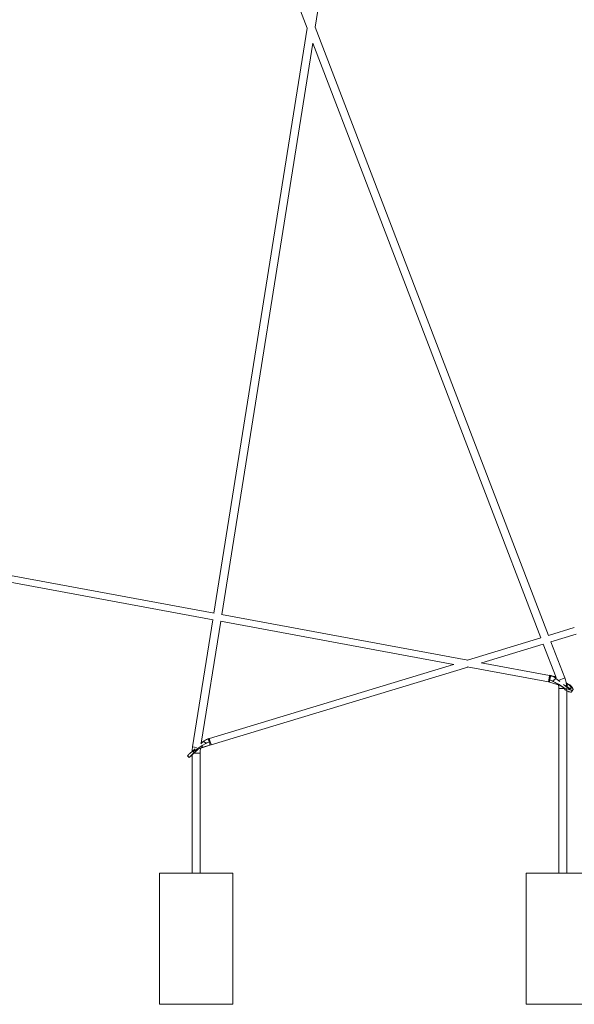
# Model space of a CAD drawing. Header units: inches. Extents: x -279 to 299, y -273 to 303.
# Tile 4 of 7: x -39 to 106, y -272 to -14. Entities that reach past the tile are written whole.
import ezdxf

# ---------------------------------------------------------------- set-up
doc = ezdxf.new("R2010")
doc.units = ezdxf.units.IN
doc.header["$MEASUREMENT"] = 0

# ---------------------------------------------------------------- blocks, each defined once
blk = doc.blocks.new('block 493')
at = {"lineweight": 0}
blk.add_lwpolyline([(105, -189.79), (104.65, -189.68), (104.13, -189.49)], dxfattribs=at)
blk = doc.blocks.new('block 494')
at = {"lineweight": 0}
blk.add_lwpolyline([(105.38, -190.27), (105.35, -190.3), (105.25, -190.36), (105.09, -190.37), (104.9, -190.34), (104.67, -190.28), (104.41, -190.17), (104.14, -190.02), (103.86, -189.85)], dxfattribs=at)
blk = doc.blocks.new('block 495')
at = {"lineweight": 0}
blk.add_lwpolyline([(105.77, -189.72), (105.74, -189.79), (105.69, -189.84), (105.62, -189.88), (105.53, -189.9), (105.42, -189.9), (105.29, -189.88), (105.15, -189.84), (105, -189.79)], dxfattribs=at)
blk = doc.blocks.new('block 498')
at = {"lineweight": 0}
blk.add_lwpolyline([(99.64, -187.25), (99.61, -187.39), (99.6, -187.52), (99.59, -187.63), (99.59, -187.71), (99.6, -187.76), (99.61, -187.78), (99.61, -187.78)], dxfattribs=at)
blk = doc.blocks.new('block 499')
at = {"lineweight": 0}
blk.add_lwpolyline([(104.41, -188.36), (104.57, -188.48), (104.73, -188.6), (104.87, -188.73), (105, -188.86), (105.11, -188.99), (105.2, -189.11), (105.25, -189.21), (105.29, -189.31), (105.29, -189.38), (105.26, -189.44), (105.21, -189.47), (105.12, -189.49), (105.02, -189.48), (104.89, -189.44), (104.75, -189.39), (104.6, -189.32), (104.43, -189.23), (104.27, -189.12)], dxfattribs=at)
blk = doc.blocks.new('block 500')
at = {"lineweight": 0}
blk.add_lwpolyline([(103.73, -188.67), (103.74, -188.67), (103.95, -188.88)], dxfattribs=at)
blk = doc.blocks.new('block 501')
at = {"lineweight": 0}
blk.add_lwpolyline([(104.41, -188.36), (104.21, -188.29), (104.05, -188.24)], dxfattribs=at)
blk = doc.blocks.new('block 502')
at = {"lineweight": 0}
blk.add_lwpolyline([(99.97, -186.06), (99.98, -186.06), (100, -186.11), (100, -186.11)], dxfattribs=at)
blk = doc.blocks.new('block 503')
at = {"lineweight": 0}
blk.add_lwpolyline([(104.79, -188.44), (104.9, -188.49), (105.2, -188.72)], dxfattribs=at)
blk = doc.blocks.new('block 537')
at = {"lineweight": 0}
blk.add_lwpolyline([(7.18, -205.67), (7.17, -205.67), (6.57, -206.19)], dxfattribs=at)
blk = doc.blocks.new('block 538')
at = {"lineweight": 0}
blk.add_lwpolyline([(8.54, -204.38), (7.2, -205.31), (6.98, -205.51)], dxfattribs=at)
blk = doc.blocks.new('block 539')
at = {"lineweight": 0}
blk.add_lwpolyline([(6.13, -205.95), (5.62, -206.25), (5.33, -206.46)], dxfattribs=at)
blk = doc.blocks.new('block 540')
at = {"lineweight": 0}
blk.add_lwpolyline([(9.55, -203.83), (9.43, -203.71), (9.32, -203.6), (9.21, -203.5), (9.11, -203.43), (9.01, -203.37), (8.94, -203.34), (8.88, -203.33), (8.84, -203.35)], dxfattribs=at)
blk = doc.blocks.new('block 541')
at = {"lineweight": 0}
blk.add_lwpolyline([(5.93, -206.84), (5.91, -206.86), (5.77, -206.98), (5.65, -207.09), (5.54, -207.17), (5.46, -207.24), (5.41, -207.29), (5.38, -207.31), (5.38, -207.3), (5.41, -207.28), (5.46, -207.22), (5.54, -207.15), (5.64, -207.06), (5.76, -206.94), (5.89, -206.82), (6.04, -206.69), (6.19, -206.55), (6.35, -206.41)], dxfattribs=at)
blk = doc.blocks.new('block 542')
at = {"lineweight": 0}
blk.add_lwpolyline([(10.59, -203.15), (10.52, -202.92), (10.46, -202.73), (10.42, -202.6), (10.4, -202.54)], dxfattribs=at)
blk = doc.blocks.new('block 545')
at = {"lineweight": 0}
blk.add_lwpolyline([(10.4, -203.4), (10.31, -203.09), (10.23, -202.84), (10.18, -202.67), (10.16, -202.61)], dxfattribs=at)
blk = doc.blocks.new('block 555')
at = {"lineweight": 0}
blk.add_lwpolyline([(101.57, -188.11), (101.57, -188.19), (101.58, -188.26), (101.59, -188.31), (101.61, -188.35), (101.64, -188.37), (101.65, -188.38)], dxfattribs=at)
blk = doc.blocks.new('block 556')
at = {"lineweight": 0}
blk.add_lwpolyline([(101.2, -186.45), (101.24, -186.49), (101.27, -186.55)], dxfattribs=at)
blk = doc.blocks.new('block 571')
at = {"lineweight": 0}
blk.add_lwpolyline([(16.61, -272.19), (16.61, -237.86)], dxfattribs=at)
blk = doc.blocks.new('block 572')
at = {"lineweight": 0}
blk.add_lwpolyline([(-2.66, -237.86), (-2.66, -272.19)], dxfattribs=at)
blk = doc.blocks.new('block 578')
at = {"lineweight": 0}
blk.add_lwpolyline([(93.45, -237.86), (93.45, -272.19)], dxfattribs=at)
blk = doc.blocks.new('block 584')
at = {"lineweight": 0}
blk.add_lwpolyline([(105.38, -190.27), (105.73, -189.8)], dxfattribs=at)
blk = doc.blocks.new('block 585')
at = {"lineweight": 0}
blk.add_lwpolyline([(99.62, -185.99), (81.72, -182.67)], dxfattribs=at)
blk = doc.blocks.new('block 586')
at = {"lineweight": 0}
blk.add_lwpolyline([(78.23, -182.02), (13.65, -170.06)], dxfattribs=at)
blk = doc.blocks.new('block 587')
at = {"lineweight": 0}
blk.add_lwpolyline([(11.69, -169.69), (-67.25, -155.07)], dxfattribs=at)
blk = doc.blocks.new('block 588')
at = {"lineweight": 0}
blk.add_lwpolyline([(-67.25, -156.86), (11.41, -171.44)], dxfattribs=at)
blk = doc.blocks.new('block 589')
at = {"lineweight": 0}
blk.add_lwpolyline([(13.38, -171.8), (74.55, -183.14)], dxfattribs=at)
blk = doc.blocks.new('block 590')
at = {"lineweight": 0}
blk.add_lwpolyline([(78.04, -183.79), (99.3, -187.73)], dxfattribs=at)
blk = doc.blocks.new('block 591')
at = {"lineweight": 0}
blk.add_lwpolyline([(99.61, -187.78), (101.65, -188.38)], dxfattribs=at)
blk = doc.blocks.new('block 592')
at = {"lineweight": 0}
blk.add_lwpolyline([(99.3, -187.72), (99.61, -187.78)], dxfattribs=at)
blk = doc.blocks.new('block 593')
at = {"lineweight": 0}
blk.add_lwpolyline([(99.91, -186.03), (99.62, -185.98)], dxfattribs=at)
blk = doc.blocks.new('block 594')
at = {"lineweight": 0}
blk.add_lwpolyline([(100.01, -186.06), (99.87, -186.03)], dxfattribs=at)
blk = doc.blocks.new('block 595')
at = {"lineweight": 0}
blk.add_lwpolyline([(104.79, -188.43), (104, -187.99)], dxfattribs=at)
blk = doc.blocks.new('block 596')
at = {"lineweight": 0}
blk.add_lwpolyline([(101.32, -186.51), (101.2, -186.45)], dxfattribs=at)
blk = doc.blocks.new('block 638')
at = {"lineweight": 0}
blk.add_lwpolyline([(8.33, -203.8), (13.43, -171.81)], dxfattribs=at)
blk = doc.blocks.new('block 639')
at = {"lineweight": 0}
blk.add_lwpolyline([(13.7, -170.07), (37.54, -20.29)], dxfattribs=at)
blk = doc.blocks.new('block 640')
at = {"lineweight": 0}
blk.add_lwpolyline([(38.21, -16.14), (66.39, 160.96)], dxfattribs=at)
blk = doc.blocks.new('block 642')
at = {"lineweight": 0}
blk.add_lwpolyline([(36.04, -16.37), (11.64, -169.68)], dxfattribs=at)
blk = doc.blocks.new('block 643')
at = {"lineweight": 0}
blk.add_lwpolyline([(11.36, -171.43), (6.06, -204.73)], dxfattribs=at)
blk = doc.blocks.new('block 644')
at = {"lineweight": 0}
blk.add_lwpolyline([(8.03, -237.86), (8.03, -206.39)], dxfattribs=at)
blk = doc.blocks.new('block 645')
at = {"lineweight": 0}
blk.add_lwpolyline([(5.93, -206.79), (5.93, -237.86)], dxfattribs=at)
blk = doc.blocks.new('block 650')
at = {"lineweight": 0}
blk.add_lwpolyline([(104.14, -237.86), (104.14, -190.02)], dxfattribs=at)
blk = doc.blocks.new('block 651')
at = {"lineweight": 0}
blk.add_lwpolyline([(102.03, -189.42), (102.03, -237.86)], dxfattribs=at)
blk = doc.blocks.new('block 652')
at = {"lineweight": 0}
blk.add_lwpolyline([(103.62, -186.66), (99.99, -177.2)], dxfattribs=at)
blk = doc.blocks.new('block 653')
at = {"lineweight": 0}
blk.add_lwpolyline([(99.36, -175.54), (38.21, -16.14)], dxfattribs=at)
blk = doc.blocks.new('block 655')
at = {"lineweight": 0}
blk.add_lwpolyline([(-30.5, 157.07), (36.04, -16.37)], dxfattribs=at)
blk = doc.blocks.new('block 656')
at = {"lineweight": 0}
blk.add_lwpolyline([(37.54, -20.29), (97.34, -176.15)], dxfattribs=at)
blk = doc.blocks.new('block 657')
at = {"lineweight": 0}
blk.add_lwpolyline([(97.98, -177.81), (101.32, -186.52)], dxfattribs=at)
blk = doc.blocks.new('block 691')
at = {"lineweight": 0}
blk.add_lwpolyline([(10.91, -204.23), (78.19, -183.81)], dxfattribs=at)
blk = doc.blocks.new('block 692')
at = {"lineweight": 0}
blk.add_lwpolyline([(81.86, -182.7), (97.98, -177.81)], dxfattribs=at)
blk = doc.blocks.new('block 693')
at = {"lineweight": 0}
blk.add_lwpolyline([(99.99, -177.2), (106.62, -175.19)], dxfattribs=at)
blk = doc.blocks.new('block 694')
at = {"lineweight": 0}
blk.add_lwpolyline([(106.1, -173.49), (99.36, -175.54)], dxfattribs=at)
blk = doc.blocks.new('block 695')
at = {"lineweight": 0}
blk.add_lwpolyline([(97.34, -176.15), (78.08, -182)], dxfattribs=at)
blk = doc.blocks.new('block 696')
at = {"lineweight": 0}
blk.add_lwpolyline([(74.41, -183.11), (10.46, -202.52)], dxfattribs=at)
blk = doc.blocks.new('block 697')
at = {"lineweight": 0}
blk.add_lwpolyline([(10.34, -202.56), (10.16, -202.61)], dxfattribs=at)
blk = doc.blocks.new('block 698')
at = {"lineweight": 0}
blk.add_lwpolyline([(10.16, -202.61), (10.02, -202.66)], dxfattribs=at)
blk = doc.blocks.new('block 699')
at = {"lineweight": 0}
blk.add_lwpolyline([(10.56, -204.32), (10.91, -204.22)], dxfattribs=at)
blk = doc.blocks.new('block 700')
at = {"lineweight": 0}
blk.add_lwpolyline([(8.51, -204.96), (10.56, -204.32)], dxfattribs=at)
blk = doc.blocks.new('block 726')
at = {"lineweight": 0}
blk.add_lwpolyline([(-2.66, -237.86), (16.61, -237.86)], dxfattribs=at)
blk = doc.blocks.new('block 727')
at = {"lineweight": 0}
blk.add_lwpolyline([(-2.66, -272.19), (16.61, -272.19)], dxfattribs=at)
blk = doc.blocks.new('block 732')
at = {"lineweight": 0}
blk.add_lwpolyline([(93.45, -272.19), (112.72, -272.19)], dxfattribs=at)
blk = doc.blocks.new('block 733')
at = {"lineweight": 0}
blk.add_lwpolyline([(93.45, -237.86), (112.72, -237.86)], dxfattribs=at)
blk = doc.blocks.new('block 739')
at = {"lineweight": 0}
blk.add_lwpolyline([(103.24, -189.16), (103.72, -189.76)], dxfattribs=at)
blk = doc.blocks.new('block 740')
at = {"lineweight": 0}
blk.add_lwpolyline([(103.72, -189.76), (103.53, -189.54)], dxfattribs=at)
blk = doc.blocks.new('block 741')
at = {"lineweight": 0}
blk.add_lwpolyline([(103.86, -189.85), (104.13, -189.49)], dxfattribs=at)
blk = doc.blocks.new('block 742')
at = {"lineweight": 0}
blk.add_lwpolyline([(103.72, -189.76), (103.86, -189.85)], dxfattribs=at)
blk = doc.blocks.new('block 743')
at = {"lineweight": 0}
blk.add_lwpolyline([(99.86, -186.03), (99.65, -187.18)], dxfattribs=at)
blk = doc.blocks.new('block 744')
at = {"lineweight": 0}
blk.add_lwpolyline([(99.65, -187.18), (99.4, -187.14)], dxfattribs=at)
blk = doc.blocks.new('block 745')
at = {"lineweight": 0}
blk.add_lwpolyline([(99.6, -186.06), (99.6, -186.1)], dxfattribs=at)
blk = doc.blocks.new('block 746')
at = {"lineweight": 0}
blk.add_lwpolyline([(99.6, -186.06), (99.85, -186.11)], dxfattribs=at)
blk = doc.blocks.new('block 747')
at = {"lineweight": 0}
blk.add_lwpolyline([(99.3, -187.73), (99.6, -186.1)], dxfattribs=at)
blk = doc.blocks.new('block 748')
at = {"lineweight": 0}
blk.add_lwpolyline([(99.6, -186.06), (99.62, -185.99)], dxfattribs=at)
blk = doc.blocks.new('block 750')
at = {"lineweight": 0}
blk.add_lwpolyline([(99.64, -187.25), (100.01, -187.35)], dxfattribs=at)
blk = doc.blocks.new('block 751')
at = {"lineweight": 0}
blk.add_lwpolyline([(99.65, -187.19), (99.65, -187.18)], dxfattribs=at)
blk = doc.blocks.new('block 752')
at = {"lineweight": 0}
blk.add_lwpolyline([(99.64, -187.25), (99.65, -187.19)], dxfattribs=at)
blk = doc.blocks.new('block 753')
at = {"lineweight": 0}
blk.add_lwpolyline([(105.77, -189.72), (105.78, -189.69)], dxfattribs=at)
blk = doc.blocks.new('block 754')
at = {"lineweight": 0}
blk.add_lwpolyline([(101.23, -186.78), (101.27, -186.55)], dxfattribs=at)
blk = doc.blocks.new('block 755')
at = {"lineweight": 0}
blk.add_lwpolyline([(104.08, -188.17), (104.08, -188.17)], dxfattribs=at)
blk = doc.blocks.new('block 756')
at = {"lineweight": 0}
blk.add_lwpolyline([(104.08, -188.17), (104.03, -188.15)], dxfattribs=at)
blk = doc.blocks.new('block 757')
at = {"lineweight": 0}
blk.add_lwpolyline([(103.95, -188.88), (103.95, -188.88)], dxfattribs=at)
blk = doc.blocks.new('block 758')
at = {"lineweight": 0}
blk.add_lwpolyline([(99.39, -187.2), (99.64, -187.25)], dxfattribs=at)
blk = doc.blocks.new('block 759')
at = {"lineweight": 0}
blk.add_lwpolyline([(104.41, -188.36), (104.16, -188.92)], dxfattribs=at)
blk = doc.blocks.new('block 760')
at = {"lineweight": 0}
blk.add_lwpolyline([(104.16, -188.92), (104.12, -188.88)], dxfattribs=at)
blk = doc.blocks.new('block 761')
at = {"lineweight": 0}
blk.add_lwpolyline([(99.85, -186.08), (99.61, -186.04)], dxfattribs=at)
blk = doc.blocks.new('block 862')
at = {"lineweight": 0}
blk.add_lwpolyline([(6.57, -206.19), (6.98, -205.51)], dxfattribs=at)
blk = doc.blocks.new('block 863')
at = {"lineweight": 0}
blk.add_lwpolyline([(5.33, -206.46), (6.75, -205.21)], dxfattribs=at)
blk = doc.blocks.new('block 864')
at = {"lineweight": 0}
blk.add_lwpolyline([(8.18, -203.94), (8.84, -203.35)], dxfattribs=at)
blk = doc.blocks.new('block 865')
at = {"lineweight": 0}
blk.add_lwpolyline([(8.54, -204.38), (9.55, -203.83)], dxfattribs=at)
blk = doc.blocks.new('block 866')
at = {"lineweight": 0}
blk.add_lwpolyline([(5.15, -207.51), (4.73, -207.04)], dxfattribs=at)
blk = doc.blocks.new('block 867')
at = {"lineweight": 0}
blk.add_lwpolyline([(6.45, -206.3), (6.13, -205.95)], dxfattribs=at)
blk = doc.blocks.new('block 868')
at = {"lineweight": 0}
blk.add_lwpolyline([(6.57, -206.19), (6.45, -206.3)], dxfattribs=at)
blk = doc.blocks.new('block 869')
at = {"lineweight": 0}
blk.add_lwpolyline([(5.15, -207.51), (5.15, -207.51)], dxfattribs=at)
blk = doc.blocks.new('block 870')
at = {"lineweight": 0}
blk.add_lwpolyline([(6.7, -206.1), (6.35, -206.41)], dxfattribs=at)
blk = doc.blocks.new('block 871')
at = {"lineweight": 0}
blk.add_lwpolyline([(10.05, -203.58), (10.42, -203.47)], dxfattribs=at)
blk = doc.blocks.new('block 872')
at = {"lineweight": 0}
blk.add_lwpolyline([(10.56, -204.32), (8.5, -204.93)], dxfattribs=at)
blk = doc.blocks.new('block 873')
at = {"lineweight": 0}
blk.add_lwpolyline([(8.51, -204.96), (8.5, -204.93)], dxfattribs=at)
blk = doc.blocks.new('block 874')
at = {"lineweight": 0}
blk.add_lwpolyline([(8.13, -205.1), (8.51, -204.96)], dxfattribs=at)
blk = doc.blocks.new('block 875')
at = {"lineweight": 0}
blk.add_lwpolyline([(10.4, -203.4), (10.4, -203.41)], dxfattribs=at)
blk = doc.blocks.new('block 876')
at = {"lineweight": 0}
blk.add_lwpolyline([(10.42, -203.47), (10.4, -203.41)], dxfattribs=at)
blk = doc.blocks.new('block 877')
at = {"lineweight": 0}
blk.add_lwpolyline([(10.88, -204.12), (10.91, -204.23)], dxfattribs=at)
blk = doc.blocks.new('block 878')
at = {"lineweight": 0}
blk.add_lwpolyline([(10.59, -203.15), (10.88, -204.12)], dxfattribs=at)
blk = doc.blocks.new('block 879')
at = {"lineweight": 0}
blk.add_lwpolyline([(10.4, -202.54), (10.4, -202.54)], dxfattribs=at)
blk = doc.blocks.new('block 880')
at = {"lineweight": 0}
blk.add_lwpolyline([(10.4, -202.54), (10.4, -202.54)], dxfattribs=at)
blk = doc.blocks.new('block 881')
at = {"lineweight": 0}
blk.add_lwpolyline([(10.64, -203.33), (10.4, -203.4)], dxfattribs=at)
blk = doc.blocks.new('block 882')
at = {"lineweight": 0}
blk.add_lwpolyline([(10.42, -203.47), (10.66, -203.39)], dxfattribs=at)
blk = doc.blocks.new('block 883')
at = {"lineweight": 0}
blk.add_lwpolyline([(10.91, -204.22), (10.56, -204.32)], dxfattribs=at)
blk = doc.blocks.new('block 884')
at = {"lineweight": 0}
blk.add_lwpolyline([(10.56, -204.32), (10.91, -204.22)], dxfattribs=at)
blk = doc.blocks.new('block 885')
at = {"lineweight": 0}
blk.add_lwpolyline([(8.51, -204.96), (10.56, -204.32)], dxfattribs=at)
blk = doc.blocks.new('block 886')
at = {"lineweight": 0}
blk.add_lwpolyline([(4.73, -207.04), (5.15, -207.51)], dxfattribs=at)
blk = doc.blocks.new('block 887')
at = {"lineweight": 0}
blk.add_lwpolyline([(4.73, -207.04), (4.73, -207.04)], dxfattribs=at)
blk = doc.blocks.new('block 888')
at = {"lineweight": 0}
blk.add_lwpolyline([(8.51, -204.96), (8.51, -204.96)], dxfattribs=at)
blk = doc.blocks.new('block 913')
at = {"lineweight": 0}
blk.add_lwpolyline([(101.23, -186.78), (102.31, -187.64)], dxfattribs=at)
blk = doc.blocks.new('block 914')
at = {"lineweight": 0}
blk.add_lwpolyline([(103.3, -188.43), (105, -189.79)], dxfattribs=at)
blk = doc.blocks.new('block 915')
at = {"lineweight": 0}
blk.add_lwpolyline([(105.2, -188.72), (104.02, -188.07)], dxfattribs=at)
blk = doc.blocks.new('block 916')
at = {"lineweight": 0}
blk.add_lwpolyline([(101.37, -186.61), (101.27, -186.55)], dxfattribs=at)
blk = doc.blocks.new('block 922')
at = {"lineweight": 0}
blk.add_lwpolyline([(7.09, -204.9), (6.06, -204.73)], dxfattribs=at)
blk = doc.blocks.new('block 923')
at = {"lineweight": 0}
blk.add_lwpolyline([(8.03, -206.39), (6.38, -206.39)], dxfattribs=at)
blk = doc.blocks.new('block 927')
at = {"lineweight": 0}
blk.add_lwpolyline([(103.39, -189.42), (102.03, -189.42)], dxfattribs=at)
blk = doc.blocks.new('block 928')
at = {"lineweight": 0}
blk.add_lwpolyline([(103.62, -186.66), (101.95, -187.3)], dxfattribs=at)
blk = doc.blocks.new('block 942')
at = {"lineweight": 0}
blk.add_lwpolyline([(7.18, -205.67), (7.18, -205.67)], dxfattribs=at)
blk = doc.blocks.new('block 953')
at = {"lineweight": 0}
blk.add_open_spline([(103.52, -189.55), (103.13, -189.06), (102.26, -188.51), (101.65, -188.38)], degree=3, dxfattribs=at)
blk = doc.blocks.new('block 954')
at = {"lineweight": 0}
blk.add_open_spline([(101.2, -186.45), (100.89, -186.26), (100.28, -186.07), (99.92, -186.04)], degree=3, dxfattribs=at)
blk = doc.blocks.new('block 957')
at = {"lineweight": 0}
blk.add_open_spline([(8.13, -205.06), (8.07, -205.4), (8.02, -206.04), (8.03, -206.39)], degree=3, dxfattribs=at)
blk = doc.blocks.new('block 958')
at = {"lineweight": 0}
blk.add_open_spline([(6.06, -204.73), (6, -205.05), (5.94, -205.67), (5.93, -205.99)], degree=3, dxfattribs=at)
blk = doc.blocks.new('block 965')
at = {"lineweight": 0}
blk.add_open_spline([(102.03, -189.42), (102.04, -189.17), (102, -188.69), (101.95, -188.45)], degree=3, dxfattribs=at)
blk = doc.blocks.new('block 966')
at = {"lineweight": 0}
blk.add_open_spline([(104.13, -189.02), (104.12, -188.38), (103.88, -187.25), (103.62, -186.66)], degree=3, dxfattribs=at)
blk = doc.blocks.new('block 988')
at = {"lineweight": 0}
blk.add_open_spline([(103.24, -189.16), (102.85, -188.81), (102.05, -188.31), (101.57, -188.11)], degree=3, dxfattribs=at)
blk = doc.blocks.new('block 989')
at = {"lineweight": 0}
blk.add_open_spline([(104.13, -189.49), (103.91, -189.38), (103.48, -189.22), (103.24, -189.16)], degree=3, dxfattribs=at)
blk = doc.blocks.new('block 990')
at = {"lineweight": 0}
blk.add_open_spline([(100.53, -187.6), (100.79, -187.73), (101.31, -187.99), (101.57, -188.11)], degree=3, dxfattribs=at)
blk = doc.blocks.new('block 991')
at = {"lineweight": 0}
blk.add_open_spline([(101.23, -186.78), (101.03, -186.97), (100.69, -187.37), (100.53, -187.6)], degree=3, dxfattribs=at)
blk = doc.blocks.new('block 992')
at = {"lineweight": 0}
blk.add_open_spline([(100, -186.14), (99.96, -186.13), (99.89, -186.12), (99.85, -186.11)], degree=3, dxfattribs=at)
blk = doc.blocks.new('block 993')
at = {"lineweight": 0}
blk.add_open_spline([(100, -186.14), (99.86, -186.4), (99.7, -186.9), (99.65, -187.18)], degree=3, dxfattribs=at)
blk = doc.blocks.new('block 994')
at = {"lineweight": 0}
blk.add_open_spline([(100.53, -187.6), (100.4, -187.53), (100.15, -187.41), (100.01, -187.35)], degree=3, dxfattribs=at)
blk = doc.blocks.new('block 995')
at = {"lineweight": 0}
blk.add_open_spline([(101.23, -186.78), (100.94, -186.54), (100.36, -186.23), (100, -186.14)], degree=3, dxfattribs=at)
blk = doc.blocks.new('block 996')
at = {"lineweight": 0}
blk.add_open_spline([(100.01, -187.35), (99.92, -187.3), (99.75, -187.22), (99.65, -187.19)], degree=3, dxfattribs=at)
blk = doc.blocks.new('block 997')
at = {"lineweight": 0}
blk.add_open_spline([(105.78, -189.69), (105.74, -189.35), (105.48, -188.91), (105.2, -188.72)], degree=3, dxfattribs=at)
blk = doc.blocks.new('block 998')
at = {"lineweight": 0}
blk.add_open_spline([(104.41, -188.36), (104.33, -188.31), (104.17, -188.21), (104.08, -188.17)], degree=3, dxfattribs=at)
blk = doc.blocks.new('block 999')
at = {"lineweight": 0}
blk.add_open_spline([(103.95, -188.88), (104.02, -188.95), (104.18, -189.07), (104.27, -189.12)], degree=3, dxfattribs=at)
blk = doc.blocks.new('block 1000')
at = {"lineweight": 0}
blk.add_open_spline([(104.8, -189.41), (104.65, -189.26), (104.35, -189.02), (104.16, -188.92)], degree=3, dxfattribs=at)
blk = doc.blocks.new('block 1001')
at = {"lineweight": 0}
blk.add_open_spline([(100, -186.11), (99.96, -186.11), (99.89, -186.09), (99.85, -186.08)], degree=3, dxfattribs=at)
blk = doc.blocks.new('block 1002')
at = {"lineweight": 0}
blk.add_open_spline([(101.27, -186.55), (100.97, -186.36), (100.36, -186.15), (100, -186.11)], degree=3, dxfattribs=at)
blk = doc.blocks.new('block 1044')
at = {"lineweight": 0}
blk.add_open_spline([(8.5, -204.93), (8.09, -205.03), (7.47, -205.38), (7.18, -205.67)], degree=3, dxfattribs=at)
blk = doc.blocks.new('block 1045')
at = {"lineweight": 0}
blk.add_open_spline([(8.5, -204.93), (8.6, -204.79), (8.62, -204.54), (8.54, -204.38)], degree=3, dxfattribs=at)
blk = doc.blocks.new('block 1046')
at = {"lineweight": 0}
blk.add_open_spline([(6.98, -205.51), (6.75, -205.59), (6.33, -205.81), (6.13, -205.95)], degree=3, dxfattribs=at)
blk = doc.blocks.new('block 1047')
at = {"lineweight": 0}
blk.add_open_spline([(6.45, -206.3), (6.11, -206.59), (5.47, -207.19), (5.15, -207.51)], degree=3, dxfattribs=at)
blk = doc.blocks.new('block 1048')
at = {"lineweight": 0}
blk.add_open_spline([(5.33, -206.46), (5.17, -206.6), (4.88, -206.88), (4.73, -207.04)], degree=3, dxfattribs=at)
blk = doc.blocks.new('block 1049')
at = {"lineweight": 0}
blk.add_open_spline([(5.15, -207.51), (5.36, -207.35), (5.74, -207.03), (5.93, -206.86)], degree=3, dxfattribs=at)
blk = doc.blocks.new('block 1050')
at = {"lineweight": 0}
blk.add_open_spline([(10.56, -204.32), (10.59, -204.08), (10.53, -203.68), (10.42, -203.47)], degree=3, dxfattribs=at)
blk = doc.blocks.new('block 1051')
at = {"lineweight": 0}
blk.add_open_spline([(10.05, -203.58), (9.92, -203.63), (9.67, -203.75), (9.55, -203.83)], degree=3, dxfattribs=at)
blk = doc.blocks.new('block 1052')
at = {"lineweight": 0}
blk.add_open_spline([(10.4, -203.41), (10.31, -203.44), (10.14, -203.53), (10.05, -203.58)], degree=3, dxfattribs=at)
blk = doc.blocks.new('block 1053')
at = {"lineweight": 0}
blk.add_open_spline([(10.02, -202.66), (9.66, -202.76), (9.1, -203.09), (8.84, -203.35)], degree=3, dxfattribs=at)
blk = doc.blocks.new('block 1054')
at = {"lineweight": 0}
blk.add_open_spline([(10.4, -203.4), (10.38, -203.15), (10.21, -202.82), (10.02, -202.66)], degree=3, dxfattribs=at)

msp = doc.modelspace()

# ---------------------------------------------------------------- block references
for name in ['block 640', 'block 655', 'block 642', 'block 653', 'block 639', 'block 656', 'block 587', 'block 588', 'block 586', 'block 643', 'block 638', 'block 589', 'block 694', 'block 693', 'block 695', 'block 692', 'block 657', 'block 652', 'block 696', 'block 585', 'block 691', 'block 590', 'block 747', 'block 592', 'block 758', 'block 744', 'block 498', 'block 748', 'block 745', 'block 746', 'block 761', 'block 591', 'block 593', 'block 752', 'block 750', 'block 743', 'block 993', 'block 751', 'block 996', 'block 1001', 'block 992', 'block 594', 'block 954', 'block 502', 'block 1002', 'block 995', 'block 994', 'block 991', 'block 990', 'block 556', 'block 596', 'block 754', 'block 913', 'block 916', 'block 555', 'block 988', 'block 928', 'block 966', 'block 595', 'block 915', 'block 756', 'block 501', 'block 755', 'block 998', 'block 953', 'block 965', 'block 651', 'block 927', 'block 739', 'block 989', 'block 914', 'block 740', 'block 742', 'block 500', 'block 741', 'block 494', 'block 757', 'block 999', 'block 760', 'block 493', 'block 650', 'block 759', 'block 1000', 'block 499', 'block 503', 'block 495', 'block 997', 'block 584', 'block 753', 'block 864', 'block 865', 'block 1053', 'block 540', 'block 1051', 'block 698', 'block 1054', 'block 1052', 'block 871', 'block 697', 'block 545', 'block 542', 'block 879', 'block 880', 'block 881', 'block 875', 'block 876', 'block 882', 'block 1050', 'block 878', 'block 1047', 'block 863', 'block 539', 'block 958', 'block 922', 'block 1046', 'block 867', 'block 870', 'block 923', 'block 868', 'block 862', 'block 537', 'block 538', 'block 1044', 'block 942', 'block 957', 'block 644', 'block 874', 'block 872', 'block 1045', 'block 873', 'block 700', 'block 885', 'block 888', 'block 699', 'block 883', 'block 884', 'block 877', 'block 1048', 'block 866', 'block 886', 'block 887', 'block 1049', 'block 869', 'block 541', 'block 645', 'block 572', 'block 726', 'block 571', 'block 578', 'block 733', 'block 727', 'block 732']:
    msp.add_blockref(name, (0, 0))

doc.saveas('drawing.dxf')
